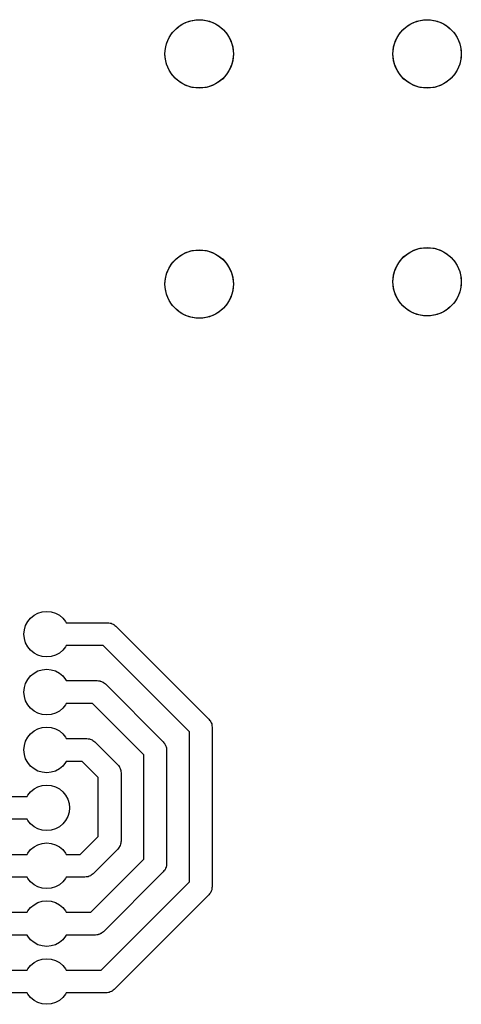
# Model space of a CAD drawing. Extents: x 62 to 248, y -138 to -62.
# Tile 10 of 10: x 229 to 248, y -107 to -64. Entities that reach past the tile are written whole.
import ezdxf

# ---------------------------------------------------------------- set-up
doc = ezdxf.new("R2010")
doc.units = 0
doc.layers.add('BLACK', color=7, linetype='CONTINUOUS')

msp = doc.modelspace()

# ---------------------------------------------------------------- linework, layer by layer
at = {"layer": 'BLACK', "linetype": 'CONTINUOUS'}
for p, q in [((235.816, -64.0787), (235.984, -63.8964)), ((235.984, -63.8964), (236.18, -63.7442)), ((236.18, -63.7442), (236.397, -63.6263)), ((236.397, -63.6263), (236.632, -63.5459)), ((236.632, -63.5459), (236.876, -63.5051)), ((236.876, -63.5051), (237.124, -63.5051)), ((237.124, -63.5051), (237.368, -63.5459)), ((237.368, -63.5459), (237.603, -63.6263)), ((237.603, -63.6263), (237.82, -63.7442)), ((237.82, -63.7442), (238.016, -63.8964)), ((238.016, -63.8964), (238.184, -64.0787)), ((245.816, -64.0787), (245.984, -63.8964)), ((245.984, -63.8964), (246.18, -63.7442)), ((246.18, -63.7442), (246.397, -63.6263)), ((246.397, -63.6263), (246.632, -63.5459)), ((246.632, -63.5459), (246.876, -63.5051)), ((246.876, -63.5051), (247.124, -63.5051)), ((247.124, -63.5051), (247.368, -63.5459)), ((247.368, -63.5459), (247.603, -63.6263)), ((247.603, -63.6263), (247.82, -63.7442)), ((247.82, -63.7442), (248.016, -63.8964)), ((248.016, -63.8964), (248.184, -64.0787)), ((235.581, -64.513), (235.681, -64.2861)), ((235.681, -64.2861), (235.816, -64.0787)), ((238.184, -64.0787), (238.319, -64.2861)), ((238.319, -64.2861), (238.419, -64.513)), ((245.581, -64.513), (245.681, -64.2861)), ((245.681, -64.2861), (245.816, -64.0787)), ((248.184, -64.0787), (248.319, -64.2861)), ((248.319, -64.2861), (248.419, -64.513)), ((235.5, -65), (235.52, -64.7531)), ((235.52, -64.7531), (235.581, -64.513)), ((238.419, -64.513), (238.48, -64.7531)), ((238.48, -64.7531), (238.5, -65)), ((245.5, -65), (245.52, -64.7531)), ((245.52, -64.7531), (245.581, -64.513)), ((248.419, -64.513), (248.48, -64.7531)), ((248.48, -64.7531), (248.5, -65)), ((235.52, -65.2469), (235.5, -65)), ((238.5, -65), (238.48, -65.2469)), ((245.52, -65.2469), (245.5, -65)), ((248.5, -65), (248.48, -65.2469)), ((235.581, -65.487), (235.52, -65.2469)), ((235.681, -65.7139), (235.581, -65.487)), ((238.419, -65.487), (238.319, -65.7139)), ((238.48, -65.2469), (238.419, -65.487)), ((245.581, -65.487), (245.52, -65.2469)), ((245.681, -65.7139), (245.581, -65.487)), ((248.419, -65.487), (248.319, -65.7139)), ((248.48, -65.2469), (248.419, -65.487)), ((235.816, -65.9213), (235.681, -65.7139)), ((235.984, -66.1036), (235.816, -65.9213)), ((238.184, -65.9213), (238.016, -66.1036)), ((238.319, -65.7139), (238.184, -65.9213)), ((245.816, -65.9213), (245.681, -65.7139)), ((245.984, -66.1036), (245.816, -65.9213)), ((248.184, -65.9213), (248.016, -66.1036)), ((248.319, -65.7139), (248.184, -65.9213)), ((236.18, -66.2557), (235.984, -66.1036)), ((236.397, -66.3737), (236.18, -66.2557)), ((236.632, -66.4541), (236.397, -66.3737)), ((236.876, -66.4949), (236.632, -66.4541)), ((237.124, -66.4949), (236.876, -66.4949)), ((237.368, -66.4541), (237.124, -66.4949)), ((237.603, -66.3737), (237.368, -66.4541)), ((237.82, -66.2557), (237.603, -66.3737)), ((238.016, -66.1036), (237.82, -66.2557)), ((246.18, -66.2557), (245.984, -66.1036)), ((246.397, -66.3737), (246.18, -66.2557)), ((246.632, -66.4541), (246.397, -66.3737)), ((246.876, -66.4949), (246.632, -66.4541)), ((247.124, -66.4949), (246.876, -66.4949)), ((247.368, -66.4541), (247.124, -66.4949)), ((247.603, -66.3737), (247.368, -66.4541)), ((247.82, -66.2557), (247.603, -66.3737)), ((248.016, -66.1036), (247.82, -66.2557)), ((235.984, -73.9964), (236.18, -73.8443)), ((236.18, -73.8443), (236.397, -73.7263)), ((236.397, -73.7263), (236.632, -73.6459)), ((236.632, -73.6459), (236.876, -73.6051)), ((236.876, -73.6051), (237.124, -73.6051)), ((237.124, -73.6051), (237.368, -73.6459)), ((237.368, -73.6459), (237.603, -73.7263)), ((237.603, -73.7263), (237.82, -73.8443)), ((237.82, -73.8443), (238.016, -73.9964)), ((245.984, -73.8964), (246.18, -73.7442)), ((246.18, -73.7442), (246.397, -73.6263)), ((246.397, -73.6263), (246.632, -73.5459)), ((246.632, -73.5459), (246.876, -73.5051)), ((246.876, -73.5051), (247.124, -73.5051)), ((247.124, -73.5051), (247.368, -73.5459)), ((247.368, -73.5459), (247.603, -73.6263)), ((247.603, -73.6263), (247.82, -73.7442)), ((247.82, -73.7442), (248.016, -73.8964)), ((235.681, -74.3861), (235.816, -74.1787)), ((235.816, -74.1787), (235.984, -73.9964)), ((238.016, -73.9964), (238.184, -74.1787)), ((238.184, -74.1787), (238.319, -74.3861)), ((245.581, -74.513), (245.681, -74.2861)), ((245.681, -74.2861), (245.816, -74.0787)), ((245.816, -74.0787), (245.984, -73.8964)), ((248.016, -73.8964), (248.184, -74.0787)), ((248.184, -74.0787), (248.319, -74.2861)), ((248.319, -74.2861), (248.419, -74.513)), ((235.52, -74.8531), (235.581, -74.613)), ((235.581, -74.613), (235.681, -74.3861)), ((238.319, -74.3861), (238.419, -74.613)), ((238.419, -74.613), (238.48, -74.8531)), ((245.52, -74.7531), (245.581, -74.513)), ((248.419, -74.513), (248.48, -74.7531)), ((235.5, -75.1), (235.52, -74.8531)), ((235.52, -75.3469), (235.5, -75.1)), ((238.48, -74.8531), (238.5, -75.1)), ((238.5, -75.1), (238.48, -75.3469)), ((245.5, -75), (245.52, -74.7531)), ((245.52, -75.2469), (245.5, -75)), ((248.48, -74.7531), (248.5, -75)), ((248.5, -75), (248.48, -75.2469)), ((235.581, -75.587), (235.52, -75.3469)), ((235.681, -75.8139), (235.581, -75.587)), ((238.419, -75.587), (238.319, -75.8139)), ((238.48, -75.3469), (238.419, -75.587)), ((245.581, -75.487), (245.52, -75.2469)), ((245.681, -75.7139), (245.581, -75.487)), ((248.419, -75.487), (248.319, -75.7139)), ((248.48, -75.2469), (248.419, -75.487)), ((235.816, -76.0213), (235.681, -75.8139)), ((235.984, -76.2036), (235.816, -76.0213)), ((238.184, -76.0213), (238.016, -76.2036)), ((238.319, -75.8139), (238.184, -76.0213)), ((245.816, -75.9213), (245.681, -75.7139)), ((245.984, -76.1036), (245.816, -75.9213)), ((248.184, -75.9213), (248.016, -76.1036)), ((248.319, -75.7139), (248.184, -75.9213)), ((236.18, -76.3558), (235.984, -76.2036)), ((236.397, -76.4737), (236.18, -76.3558)), ((237.82, -76.3558), (237.603, -76.4737)), ((238.016, -76.2036), (237.82, -76.3558)), ((246.18, -76.2557), (245.984, -76.1036)), ((246.397, -76.3737), (246.18, -76.2557)), ((246.632, -76.4541), (246.397, -76.3737)), ((246.876, -76.4949), (246.632, -76.4541)), ((247.368, -76.4541), (247.124, -76.4949)), ((247.603, -76.3737), (247.368, -76.4541)), ((247.82, -76.2557), (247.603, -76.3737)), ((248.016, -76.1036), (247.82, -76.2557)), ((236.632, -76.5541), (236.397, -76.4737)), ((236.876, -76.5949), (236.632, -76.5541)), ((237.124, -76.5949), (236.876, -76.5949)), ((237.368, -76.5541), (237.124, -76.5949)), ((237.603, -76.4737), (237.368, -76.5541)), ((247.124, -76.4949), (246.876, -76.4949)), ((229.479, -89.9044), (229.603, -89.7529)), ((229.603, -89.7529), (229.754, -89.6285)), ((229.754, -89.6285), (229.927, -89.5361)), ((229.927, -89.5361), (230.115, -89.4792)), ((230.115, -89.4792), (230.31, -89.46)), ((230.31, -89.46), (230.505, -89.4792)), ((230.505, -89.4792), (230.693, -89.5361)), ((230.693, -89.5361), (230.866, -89.6285)), ((230.866, -89.6285), (231.017, -89.7529)), ((231.017, -89.7529), (231.141, -89.9044)), ((229.31, -90.46), (229.329, -90.2649)), ((229.329, -90.2649), (229.386, -90.0773)), ((229.386, -90.0773), (229.479, -89.9044)), ((231.141, -89.9044), (231.171, -89.96)), ((231.171, -89.96), (232.99, -89.96)), ((232.99, -89.96), (233.043, -89.9676)), ((233.043, -89.9676), (233.096, -89.9714)), ((233.096, -89.9714), (233.113, -89.9777)), ((233.113, -89.9777), (233.131, -89.9803)), ((233.131, -89.9803), (233.18, -90.0025)), ((233.18, -90.0025), (233.23, -90.0212)), ((233.23, -90.0212), (233.244, -90.0319)), ((233.244, -90.0319), (233.26, -90.0394)), ((233.26, -90.0394), (233.301, -90.0744)), ((233.301, -90.0744), (233.344, -90.1064)), ((233.344, -90.1064), (237.424, -94.1864)), ((229.329, -90.6551), (229.31, -90.46)), ((229.386, -90.8427), (229.329, -90.6551)), ((229.479, -91.0156), (229.386, -90.8427)), ((229.603, -91.1671), (229.479, -91.0156)), ((231.141, -91.0156), (231.017, -91.1671)), ((231.171, -90.96), (231.141, -91.0156)), ((232.783, -90.96), (231.171, -90.96)), ((236.57, -94.7471), (232.783, -90.96)), ((229.754, -91.2915), (229.603, -91.1671)), ((229.927, -91.3839), (229.754, -91.2915)), ((230.115, -91.4408), (229.927, -91.3839)), ((230.31, -91.46), (230.115, -91.4408)), ((230.505, -91.4408), (230.31, -91.46)), ((230.693, -91.3839), (230.505, -91.4408)), ((230.866, -91.2915), (230.693, -91.3839)), ((231.017, -91.1671), (230.866, -91.2915)), ((230.115, -92.0192), (230.31, -92)), ((230.31, -92), (230.505, -92.0192)), ((229.386, -92.6173), (229.479, -92.4444)), ((229.479, -92.4444), (229.603, -92.2929)), ((229.603, -92.2929), (229.754, -92.1685)), ((229.754, -92.1685), (229.927, -92.0761)), ((229.927, -92.0761), (230.115, -92.0192)), ((230.505, -92.0192), (230.693, -92.0761)), ((230.693, -92.0761), (230.866, -92.1685)), ((230.866, -92.1685), (231.017, -92.2929)), ((231.017, -92.2929), (231.141, -92.4444)), ((231.141, -92.4444), (231.171, -92.5)), ((229.31, -93), (229.329, -92.8049)), ((229.329, -92.8049), (229.386, -92.6173)), ((231.171, -92.5), (232.53, -92.5)), ((232.53, -92.5), (232.583, -92.5076)), ((232.583, -92.5076), (232.636, -92.5114)), ((232.636, -92.5114), (232.653, -92.5177)), ((232.653, -92.5177), (232.671, -92.5203)), ((232.671, -92.5203), (232.72, -92.5425)), ((232.72, -92.5425), (232.77, -92.5612)), ((232.77, -92.5612), (232.784, -92.5719)), ((232.784, -92.5719), (232.8, -92.5794)), ((232.8, -92.5794), (232.841, -92.6144)), ((232.841, -92.6144), (232.884, -92.6464)), ((232.884, -92.6464), (235.424, -95.1864)), ((229.329, -93.1951), (229.31, -93)), ((229.386, -93.3827), (229.329, -93.1951)), ((229.479, -93.5556), (229.386, -93.3827)), ((229.603, -93.7071), (229.479, -93.5556)), ((229.754, -93.8315), (229.603, -93.7071)), ((231.017, -93.7071), (230.866, -93.8315)), ((231.141, -93.5556), (231.017, -93.7071)), ((231.171, -93.5), (231.141, -93.5556)), ((232.323, -93.5), (231.171, -93.5)), ((234.57, -95.7471), (232.323, -93.5)), ((229.927, -93.9239), (229.754, -93.8315)), ((230.115, -93.9808), (229.927, -93.9239)), ((230.31, -94), (230.115, -93.9808)), ((230.505, -93.9808), (230.31, -94)), ((230.693, -93.9239), (230.505, -93.9808)), ((230.866, -93.8315), (230.693, -93.9239)), ((229.927, -94.6161), (230.115, -94.5592)), ((230.115, -94.5592), (230.31, -94.54)), ((230.31, -94.54), (230.505, -94.5592)), ((230.505, -94.5592), (230.693, -94.6161)), ((237.424, -94.1864), (237.456, -94.2293)), ((237.456, -94.2293), (237.491, -94.2697)), ((237.491, -94.2697), (237.498, -94.286)), ((237.498, -94.286), (237.509, -94.3004)), ((237.509, -94.3004), (237.528, -94.3505)), ((237.528, -94.3505), (237.55, -94.3991)), ((237.55, -94.3991), (237.552, -94.4169)), ((237.552, -94.4169), (237.559, -94.4337)), ((237.559, -94.4337), (237.562, -94.4871)), ((237.562, -94.4871), (237.57, -94.54)), ((237.57, -94.54), (237.57, -101.54)), ((229.386, -95.1573), (229.479, -94.9844)), ((229.479, -94.9844), (229.603, -94.8329)), ((229.603, -94.8329), (229.754, -94.7085)), ((229.754, -94.7085), (229.927, -94.6161)), ((230.693, -94.6161), (230.866, -94.7085)), ((230.866, -94.7085), (231.017, -94.8329)), ((231.017, -94.8329), (231.141, -94.9844)), ((231.141, -94.9844), (231.171, -95.04)), ((231.171, -95.04), (232.07, -95.04)), ((232.07, -95.04), (232.123, -95.0476)), ((236.57, -101.333), (236.57, -94.7471)), ((229.31, -95.54), (229.329, -95.3449)), ((229.329, -95.3449), (229.386, -95.1573)), ((232.123, -95.0476), (232.176, -95.0514)), ((232.176, -95.0514), (232.193, -95.0577)), ((232.193, -95.0577), (232.211, -95.0603)), ((232.211, -95.0603), (232.26, -95.0825)), ((232.26, -95.0825), (232.31, -95.1012)), ((232.31, -95.1012), (232.324, -95.1119)), ((232.324, -95.1119), (232.34, -95.1194)), ((232.34, -95.1194), (232.381, -95.1544)), ((232.381, -95.1544), (232.424, -95.1864)), ((232.424, -95.1864), (233.424, -96.1864)), ((235.424, -95.1864), (235.456, -95.2293)), ((235.456, -95.2293), (235.491, -95.2697)), ((235.491, -95.2697), (235.498, -95.286)), ((235.498, -95.286), (235.509, -95.3004)), ((235.509, -95.3004), (235.528, -95.3505)), ((235.528, -95.3505), (235.55, -95.3991)), ((235.55, -95.3991), (235.552, -95.4169)), ((235.552, -95.4169), (235.559, -95.4337)), ((235.559, -95.4337), (235.562, -95.4871)), ((229.329, -95.7351), (229.31, -95.54)), ((229.386, -95.9227), (229.329, -95.7351)), ((234.57, -100.333), (234.57, -95.7471)), ((235.562, -95.4871), (235.57, -95.54)), ((235.57, -95.54), (235.57, -100.54)), ((229.479, -96.0956), (229.386, -95.9227)), ((229.603, -96.2471), (229.479, -96.0956)), ((229.754, -96.3715), (229.603, -96.2471)), ((231.017, -96.2471), (230.866, -96.3715)), ((231.141, -96.0956), (231.017, -96.2471)), ((231.171, -96.04), (231.141, -96.0956)), ((231.863, -96.04), (231.171, -96.04)), ((232.57, -96.7471), (231.863, -96.04)), ((233.424, -96.1864), (233.456, -96.2293)), ((233.456, -96.2293), (233.491, -96.2697)), ((233.491, -96.2697), (233.498, -96.286)), ((233.498, -96.286), (233.509, -96.3004)), ((233.509, -96.3004), (233.528, -96.3505)), ((229.927, -96.4639), (229.754, -96.3715)), ((230.115, -96.5208), (229.927, -96.4639)), ((230.31, -96.54), (230.115, -96.5208)), ((230.505, -96.5208), (230.31, -96.54)), ((230.693, -96.4639), (230.505, -96.5208)), ((230.866, -96.3715), (230.693, -96.4639)), ((232.57, -99.3329), (232.57, -96.7471)), ((233.528, -96.3505), (233.55, -96.3991)), ((233.55, -96.3991), (233.552, -96.4169)), ((233.552, -96.4169), (233.559, -96.4337)), ((233.559, -96.4337), (233.562, -96.4871)), ((233.562, -96.4871), (233.57, -96.54)), ((233.57, -96.54), (233.57, -99.54)), ((229.754, -97.2485), (229.927, -97.1561)), ((229.927, -97.1561), (230.115, -97.0992)), ((230.115, -97.0992), (230.31, -97.08)), ((230.31, -97.08), (230.505, -97.0992)), ((230.505, -97.0992), (230.693, -97.1561)), ((230.693, -97.1561), (230.866, -97.2485)), ((225.72, -97.58), (229.449, -97.58)), ((229.449, -97.58), (229.479, -97.5244)), ((229.479, -97.5244), (229.603, -97.3729)), ((229.603, -97.3729), (229.754, -97.2485)), ((230.866, -97.2485), (231.017, -97.3729)), ((231.017, -97.3729), (231.141, -97.5244)), ((231.141, -97.5244), (231.234, -97.6973)), ((231.234, -97.6973), (231.291, -97.8849)), ((231.291, -97.8849), (231.31, -98.08)), ((231.234, -98.4627), (231.141, -98.6356)), ((231.291, -98.2751), (231.234, -98.4627)), ((231.31, -98.08), (231.291, -98.2751)), ((229.449, -98.58), (225.927, -98.58)), ((229.479, -98.6356), (229.449, -98.58)), ((229.603, -98.7871), (229.479, -98.6356)), ((229.754, -98.9115), (229.603, -98.7871)), ((229.927, -99.0039), (229.754, -98.9115)), ((230.866, -98.9115), (230.693, -99.0039)), ((231.017, -98.7871), (230.866, -98.9115)), ((231.141, -98.6356), (231.017, -98.7871)), ((230.115, -99.0608), (229.927, -99.0039)), ((230.31, -99.08), (230.115, -99.0608)), ((230.505, -99.0608), (230.31, -99.08)), ((230.693, -99.0039), (230.505, -99.0608)), ((231.783, -100.12), (232.57, -99.3329)), ((229.603, -99.9129), (229.754, -99.7885)), ((229.754, -99.7885), (229.927, -99.6961)), ((229.927, -99.6961), (230.115, -99.6392)), ((230.115, -99.6392), (230.31, -99.62)), ((230.31, -99.62), (230.505, -99.6392)), ((230.505, -99.6392), (230.693, -99.6961)), ((230.693, -99.6961), (230.866, -99.7885)), ((230.866, -99.7885), (231.017, -99.9129)), ((233.509, -99.7796), (233.498, -99.794)), ((233.528, -99.7295), (233.509, -99.7796)), ((233.55, -99.6809), (233.528, -99.7295)), ((233.552, -99.6631), (233.55, -99.6809)), ((233.559, -99.6463), (233.552, -99.6631)), ((233.562, -99.5929), (233.559, -99.6463)), ((233.57, -99.54), (233.562, -99.5929)), ((226.18, -100.12), (229.449, -100.12)), ((229.449, -100.12), (229.479, -100.064)), ((229.479, -100.064), (229.603, -99.9129)), ((231.017, -99.9129), (231.141, -100.064)), ((231.141, -100.064), (231.171, -100.12)), ((231.171, -100.12), (231.783, -100.12)), ((233.424, -99.8936), (232.344, -100.974)), ((233.456, -99.8507), (233.424, -99.8936)), ((233.491, -99.8103), (233.456, -99.8507)), ((233.498, -99.794), (233.491, -99.8103)), ((232.243, -102.66), (234.57, -100.333)), ((235.559, -100.646), (235.552, -100.663)), ((235.562, -100.593), (235.559, -100.646)), ((235.57, -100.54), (235.562, -100.593)), ((232.18, -101.078), (232.131, -101.1)), ((232.23, -101.059), (232.18, -101.078)), ((232.244, -101.048), (232.23, -101.059)), ((232.26, -101.041), (232.244, -101.048)), ((232.301, -101.006), (232.26, -101.041)), ((232.344, -100.974), (232.301, -101.006)), ((235.424, -100.894), (232.804, -103.514)), ((235.456, -100.851), (235.424, -100.894)), ((235.491, -100.81), (235.456, -100.851)), ((235.498, -100.794), (235.491, -100.81)), ((235.509, -100.78), (235.498, -100.794)), ((235.528, -100.73), (235.509, -100.78)), ((235.55, -100.681), (235.528, -100.73)), ((235.552, -100.663), (235.55, -100.681)), ((229.449, -101.12), (226.387, -101.12)), ((229.479, -101.176), (229.449, -101.12)), ((229.603, -101.327), (229.479, -101.176)), ((229.754, -101.451), (229.603, -101.327)), ((229.927, -101.544), (229.754, -101.451)), ((230.866, -101.451), (230.693, -101.544)), ((231.017, -101.327), (230.866, -101.451)), ((231.141, -101.176), (231.017, -101.327)), ((231.171, -101.12), (231.141, -101.176)), ((231.99, -101.12), (231.171, -101.12)), ((232.043, -101.112), (231.99, -101.12)), ((232.096, -101.109), (232.043, -101.112)), ((232.113, -101.102), (232.096, -101.109)), ((232.131, -101.1), (232.113, -101.102)), ((232.703, -105.2), (236.57, -101.333)), ((230.115, -101.601), (229.927, -101.544)), ((230.31, -101.62), (230.115, -101.601)), ((230.505, -101.601), (230.31, -101.62)), ((230.693, -101.544), (230.505, -101.601)), ((237.424, -101.894), (233.264, -106.054)), ((237.456, -101.851), (237.424, -101.894)), ((237.491, -101.81), (237.456, -101.851)), ((237.498, -101.794), (237.491, -101.81)), ((237.509, -101.78), (237.498, -101.794)), ((237.528, -101.73), (237.509, -101.78)), ((237.55, -101.681), (237.528, -101.73)), ((237.552, -101.663), (237.55, -101.681)), ((237.559, -101.646), (237.552, -101.663)), ((237.562, -101.593), (237.559, -101.646)), ((237.57, -101.54), (237.562, -101.593)), ((229.603, -102.453), (229.754, -102.329)), ((229.754, -102.329), (229.927, -102.236)), ((229.927, -102.236), (230.115, -102.179)), ((230.115, -102.179), (230.31, -102.16)), ((230.31, -102.16), (230.505, -102.179)), ((230.505, -102.179), (230.693, -102.236)), ((230.693, -102.236), (230.866, -102.329)), ((230.866, -102.329), (231.017, -102.453)), ((227.04, -102.66), (229.449, -102.66)), ((229.449, -102.66), (229.479, -102.604)), ((229.479, -102.604), (229.603, -102.453)), ((231.017, -102.453), (231.141, -102.604)), ((231.141, -102.604), (231.171, -102.66)), ((231.171, -102.66), (232.243, -102.66)), ((229.449, -103.66), (227.247, -103.66)), ((229.479, -103.716), (229.449, -103.66)), ((231.171, -103.66), (231.141, -103.716)), ((232.45, -103.66), (231.171, -103.66)), ((232.503, -103.652), (232.45, -103.66)), ((232.556, -103.649), (232.503, -103.652)), ((232.573, -103.642), (232.556, -103.649)), ((232.591, -103.64), (232.573, -103.642)), ((232.64, -103.618), (232.591, -103.64)), ((232.69, -103.599), (232.64, -103.618)), ((232.704, -103.588), (232.69, -103.599)), ((232.72, -103.581), (232.704, -103.588)), ((232.761, -103.546), (232.72, -103.581)), ((232.804, -103.514), (232.761, -103.546)), ((229.603, -103.867), (229.479, -103.716)), ((229.754, -103.991), (229.603, -103.867)), ((229.927, -104.084), (229.754, -103.991)), ((230.115, -104.141), (229.927, -104.084)), ((230.693, -104.084), (230.505, -104.141)), ((230.866, -103.991), (230.693, -104.084)), ((231.017, -103.867), (230.866, -103.991)), ((231.141, -103.716), (231.017, -103.867)), ((230.31, -104.16), (230.115, -104.141)), ((230.505, -104.141), (230.31, -104.16)), ((229.603, -104.993), (229.754, -104.869)), ((229.754, -104.869), (229.927, -104.776)), ((229.927, -104.776), (230.115, -104.719)), ((230.115, -104.719), (230.31, -104.7)), ((230.31, -104.7), (230.505, -104.719)), ((230.505, -104.719), (230.693, -104.776)), ((230.693, -104.776), (230.866, -104.869)), ((230.866, -104.869), (231.017, -104.993)), ((227.6, -105.2), (229.449, -105.2)), ((229.449, -105.2), (229.479, -105.144)), ((229.479, -105.144), (229.603, -104.993)), ((231.017, -104.993), (231.141, -105.144)), ((231.141, -105.144), (231.171, -105.2)), ((231.171, -105.2), (232.703, -105.2)), ((229.449, -106.2), (227.807, -106.2)), ((229.479, -106.256), (229.449, -106.2)), ((229.603, -106.407), (229.479, -106.256)), ((231.141, -106.256), (231.017, -106.407)), ((231.171, -106.2), (231.141, -106.256)), ((232.91, -106.2), (231.171, -106.2)), ((232.963, -106.192), (232.91, -106.2)), ((233.016, -106.189), (232.963, -106.192)), ((233.033, -106.182), (233.016, -106.189)), ((233.051, -106.18), (233.033, -106.182)), ((233.1, -106.158), (233.051, -106.18)), ((233.15, -106.139), (233.1, -106.158)), ((233.164, -106.128), (233.15, -106.139)), ((233.18, -106.121), (233.164, -106.128)), ((233.221, -106.086), (233.18, -106.121)), ((233.264, -106.054), (233.221, -106.086)), ((229.754, -106.531), (229.603, -106.407)), ((229.927, -106.624), (229.754, -106.531)), ((230.115, -106.681), (229.927, -106.624)), ((230.31, -106.7), (230.115, -106.681)), ((230.505, -106.681), (230.31, -106.7)), ((230.693, -106.624), (230.505, -106.681)), ((230.866, -106.531), (230.693, -106.624)), ((231.017, -106.407), (230.866, -106.531))]:
    msp.add_line(p, q, dxfattribs=at)
at = {"layer": 'BLACK'}
for centre in [(237, -65), (247, -65), (237, -75.1), (247, -75)]:
    msp.add_circle(centre, 1.5, dxfattribs=at)

doc.saveas('drawing.dxf')
